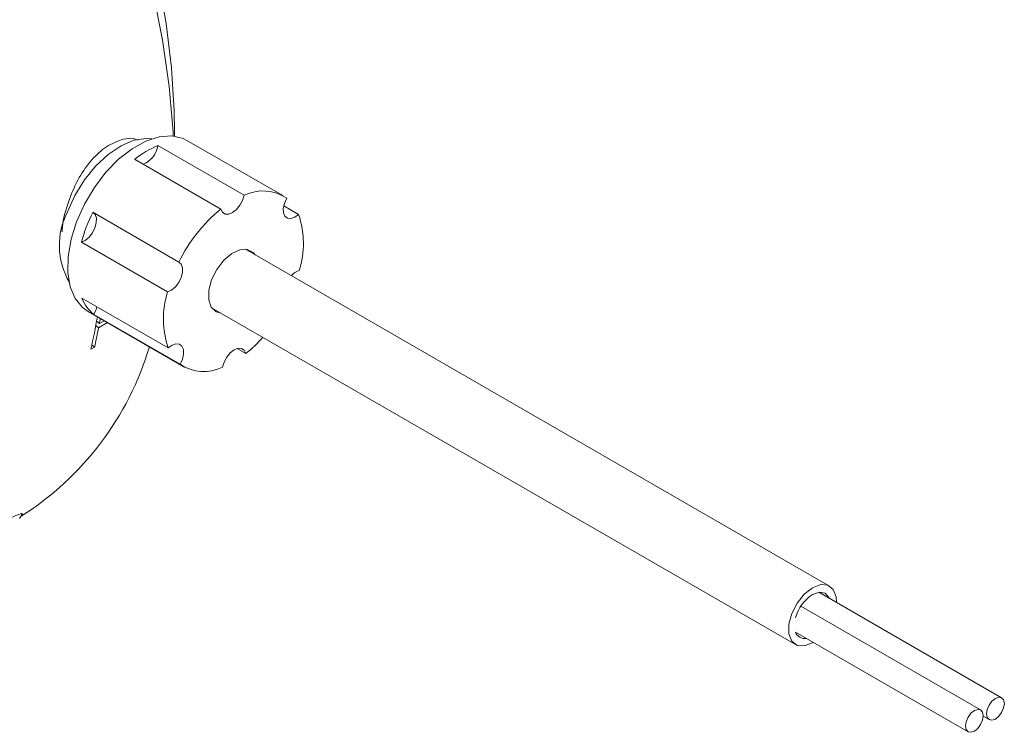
# Model space of a CAD drawing. Header units: inches. Extents: x 0.51 to 8.32, y 1.19 to 8.76.
# Tile 13 of 14: x 7.11 to 8.32, y 5.39 to 6.27. Entities that reach past the tile are written whole.
import ezdxf

# ---------------------------------------------------------------- set-up
doc = ezdxf.new("R2010")
doc.units = ezdxf.units.IN
doc.header["$MEASUREMENT"] = 0

msp = doc.modelspace()

# ---------------------------------------------------------------- linework, layer by layer
at = {"color": 7, "linetype": 'Continuous', "lineweight": 15}
for p, q in [((7.2985, 6.1278), (7.2985, 6.1332)), ((7.4319, 6.0546), (7.314, 6.1226)), ((7.2782, 6.1162), (7.3843, 6.055)), ((7.3557, 6.0381), (7.2496, 6.0993)), ((7.198, 6.0341), (7.3041, 5.9728)), ((7.433, 6.042), (7.4513, 6.0314)), ((7.2901, 5.936), (7.184, 5.9972)), ((8.1044, 5.5739), (7.386, 5.9887)), ((7.1848, 5.9283), (7.2908, 5.867)), ((7.3443, 5.9165), (8.0628, 5.5018)), ((7.1924, 5.9119), (7.3102, 5.8438)), ((7.3054, 5.8471), (7.1994, 5.9083)), ((7.2062, 5.8971), (7.2121, 5.9005)), ((7.2052, 5.892), (7.2018, 5.8948)), ((7.2062, 5.8971), (7.2028, 5.8999)), ((7.216, 5.8982), (7.2052, 5.892)), ((7.2001, 5.868), (7.1957, 5.8655)), ((7.2001, 5.868), (7.1969, 5.8707)), ((7.3864, 5.8603), (7.3759, 5.8664)), ((7.1081, 5.6569), (7.1113, 5.6624)), ((8.3164, 5.4363), (8.0913, 5.5663)), ((8.2905, 5.4213), (8.0693, 5.5491)), ((8.0628, 5.517), (8.275, 5.3945)), ((8.2937, 5.4136), (8.3009, 5.4095))]:
    msp.add_line(p, q, dxfattribs=at)
at = {"color": 7, "linetype": 'Continuous', "lineweight": 15, "flags": 128}
for points in [[(6.6975, 7.1741), (6.7307, 7.1539), (6.775, 7.1236), (6.8188, 7.0899), (6.8619, 7.0527), (6.9042, 7.0125), (6.9453, 6.9694), (6.985, 6.9235), (7.0232, 6.8753), (7.0596, 6.8249), (7.0941, 6.7726), (7.1263, 6.7188), (7.1563, 6.6636), (7.1837, 6.6074), (7.2084, 6.5505), (7.2304, 6.4932), (7.2495, 6.4359), (7.2655, 6.3788), (7.2785, 6.3223), (7.2882, 6.2666), (7.2948, 6.2121), (7.2981, 6.159), (7.2985, 6.1332)], [(7.2971, 6.128), (7.2968, 6.1331), (7.2919, 6.1891), (7.2837, 6.2464), (7.2722, 6.3048)], [(7.2707, 6.1246), (7.2636, 6.1251), (7.2486, 6.1227), (7.2328, 6.1161), (7.2169, 6.1053), (7.2017, 6.0911), (7.1879, 6.074), (7.1761, 6.0548), (7.1668, 6.0345)], [(7.314, 6.1226), (7.3091, 6.125), (7.2953, 6.1282), (7.2799, 6.1271), (7.2634, 6.1217), (7.2465, 6.1124), (7.2299, 6.0994), (7.2142, 6.0833), (7.2, 6.0646), (7.1878, 6.044), (7.1782, 6.0225)], [(7.3557, 6.0381), (7.3577, 6.0341), (7.361, 6.0319), (7.3653, 6.0318), (7.3701, 6.0337), (7.3749, 6.0375), (7.3792, 6.0427), (7.3824, 6.0487), (7.3843, 6.055)], [(7.4367, 6.0513), (7.4339, 6.0451), (7.4324, 6.0389), (7.4326, 6.0334), (7.4344, 6.0292), (7.4375, 6.0267), (7.4417, 6.0263), (7.4465, 6.0279), (7.4513, 6.0314)], [(7.184, 5.9972), (7.1889, 5.9994), (7.1936, 6.0034), (7.1977, 6.0088), (7.2008, 6.0149), (7.2024, 6.0212), (7.2025, 6.0268), (7.2009, 6.0313), (7.1986, 6.0337)], [(7.1782, 6.0225), (7.1714, 6.0008), (7.1678, 5.9796), (7.1674, 5.96), (7.1704, 5.9425), (7.1765, 5.9279), (7.1856, 5.9168), (7.1924, 5.9119)], [(7.3979, 5.9818), (7.3955, 5.9846), (7.3882, 5.9884), (7.379, 5.988), (7.369, 5.9833), (7.3592, 5.975), (7.3507, 5.9638), (7.3443, 5.9511)], [(7.2901, 5.936), (7.2949, 5.9382), (7.2997, 5.9422), (7.3038, 5.9476), (7.3068, 5.9537), (7.3085, 5.96), (7.3085, 5.9656), (7.307, 5.9701), (7.3041, 5.9728)], [(7.3443, 5.9511), (7.3409, 5.9381), (7.3408, 5.9264), (7.3439, 5.9171), (7.35, 5.9114), (7.3562, 5.9097)], [(7.1994, 5.9083), (7.2022, 5.9145), (7.2031, 5.9177)], [(7.3054, 5.8471), (7.3083, 5.8533), (7.3097, 5.8595), (7.3095, 5.865), (7.3077, 5.8692), (7.3046, 5.8717), (7.3004, 5.8721), (7.2957, 5.8705), (7.2908, 5.867)], [(7.3864, 5.8603), (7.3844, 5.8643), (7.3811, 5.8665), (7.3768, 5.8666), (7.372, 5.8647), (7.3672, 5.8609), (7.363, 5.8557), (7.3597, 5.8497), (7.3578, 5.8434)], [(8.0836, 5.5719), (8.0937, 5.5757), (8.1025, 5.5749), (8.1091, 5.5696), (8.1126, 5.5605), (8.113, 5.5537)], [(8.0846, 5.5044), (8.0836, 5.5038), (8.0735, 5.5001), (8.0647, 5.5009), (8.0581, 5.5061), (8.0546, 5.5152), (8.0546, 5.527), (8.0581, 5.5401), (8.0647, 5.553), (8.0735, 5.564), (8.0836, 5.5719), (8.0836, 5.5719)], [(8.0836, 5.5634), (8.0921, 5.5664), (8.0993, 5.565), (8.1041, 5.5595), (8.1044, 5.5587)], [(8.3087, 5.4355), (8.3129, 5.437), (8.3164, 5.4363), (8.3188, 5.4336), (8.3197, 5.4292), (8.3188, 5.4239), (8.3164, 5.4184), (8.3129, 5.4136), (8.3087, 5.4102), (8.3045, 5.4088), (8.3009, 5.4095), (8.2986, 5.4122), (8.2977, 5.4166), (8.2986, 5.4219), (8.3009, 5.4274), (8.3045, 5.4322), (8.3087, 5.4355)], [(8.2828, 5.4206), (8.287, 5.422), (8.2905, 5.4213), (8.2929, 5.4186), (8.2937, 5.4142), (8.2929, 5.4089), (8.2905, 5.4034), (8.287, 5.3986), (8.2828, 5.3953), (8.2786, 5.3938), (8.275, 5.3945), (8.2726, 5.3972), (8.2718, 5.4016), (8.2726, 5.4069), (8.275, 5.4124), (8.2786, 5.4172), (8.2828, 5.4206)]]:
    msp.add_lwpolyline(points, dxfattribs=at)
at = {"color": 7, "linetype": 'Continuous', "lineweight": 15}
for centre, radius, start, end in [((7.3226, 6.0086), 0.1164, 112.4121, 128.816), ((7.2486, 6.1209), 0.03, 292.6296, 351.0433), ((7.4074, 6.0085), 0.0519, 55.5582, 116.3995), ((7.2465, 5.9934), 0.0896, 152.7011, 210.1617), ((7.3719, 5.947), 0.1944, 153.4074, 165.0492), ((7.4779, 5.8883), 0.1933, 129.2046, 154.0705), ((7.3463, 5.9957), 0.1109, 342.5187, 18.73), ((7.4593, 5.9408), 0.0228, 108.5799, 137.8222), ((7.2301, 5.9461), 0.0487, 201.4876, 230.9142), ((7.3959, 5.9026), 0.1109, 162.5187, 198.73), ((6.5903, 6.0079), 0.6219, 346.7611, 350.5089), ((6.5762, 6.0137), 0.6407, 349.5155, 350.0695), ((6.6098, 6.0072), 0.6065, 346.7319, 349.0513), ((7.2823, 5.9916), 0.1676, 308.4211, 318.2946), ((6.9099, 5.975), 0.3733, 302.3839, 343.4125), ((7.3348, 5.8899), 0.0519, 235.5583, 296.3993), ((8.1106, 5.5221), 0.0494, 123.0773, 165.1288), ((8.0739, 5.5211), 0.0118, 200.1477, 279.8579)]:
    msp.add_arc(centre, radius, start, end, dxfattribs=at)
for points, knots in [([(7.2537, 6.1227), (7.253, 6.1231), (7.2466, 6.1267), (7.2308, 6.1236), (7.2103, 6.1129), (7.1922, 6.0943), (7.177, 6.0704), (7.1661, 6.0424), (7.1604, 6.0208), (7.1605, 6.011), (7.1606, 6.01)], [0, 0, 0, 0, 0.021234, 0.191594, 0.344453, 0.489415, 0.639115, 0.802047, 0.980292, 1, 1, 1, 1]), ([(7.1102, 5.6618), (7.1106, 5.6622), (7.1129, 5.6642), (7.1063, 5.6623), (7.0915, 5.6552), (7.0708, 5.6434), (7.0482, 5.6292), (7.0242, 5.6136), (7.0003, 5.5978), (6.9811, 5.5855), (6.9734, 5.5811), (6.9708, 5.5797)], [0, 0, 0, 0, 0.040432, 0.1848, 0.316983, 0.435586, 0.548063, 0.664215, 0.790634, 0.928934, 1, 1, 1, 1])]:
    msp.add_open_spline(points, degree=3, knots=knots, dxfattribs=at)

doc.saveas('drawing.dxf')
